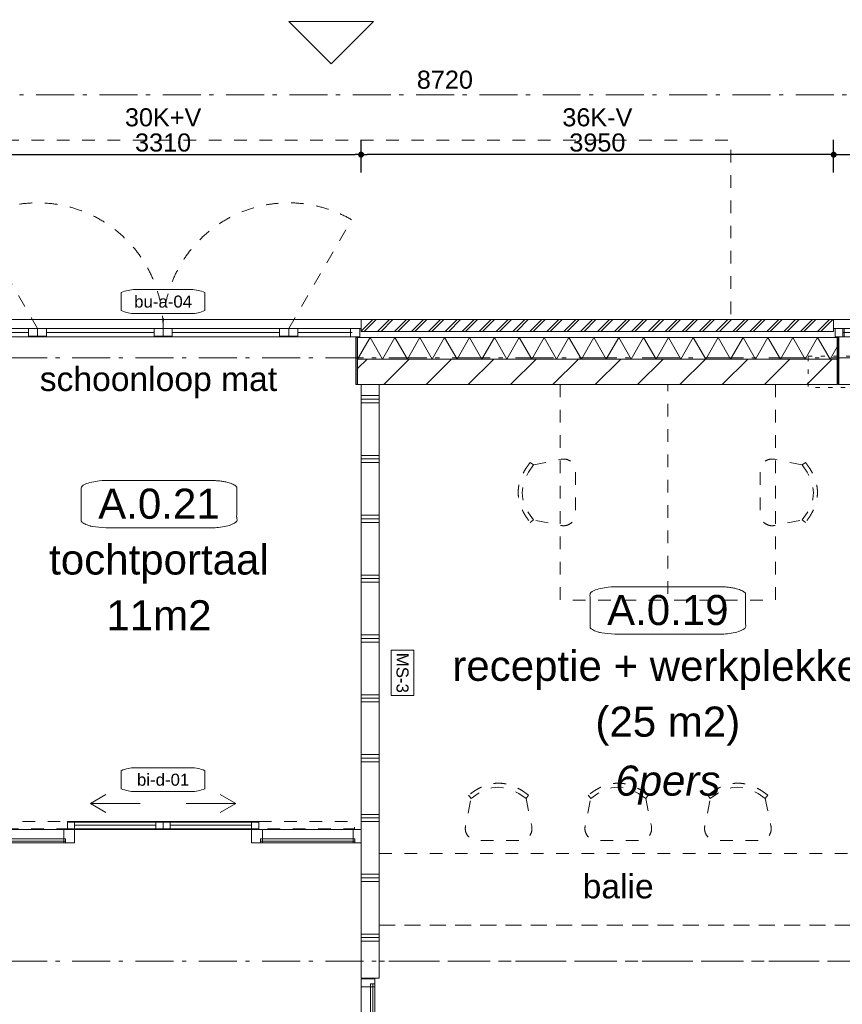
# Model space of a CAD drawing. Header units: millimetres. Extents: x -62314 to 79800, y -34032 to 28340.
# Tile 26 of 85: x 2719 to 9595, y 14913 to 23141. Entities that reach past the tile are written whole.
import ezdxf
from ezdxf.enums import TextEntityAlignment as Align

# ---------------------------------------------------------------- set-up
doc = ezdxf.new("R2010")
doc.units = ezdxf.units.MM
doc.header["$LTSCALE"] = 508
doc.header["$PDMODE"] = 1
doc.header["$PDSIZE"] = -2
for name, pattern in [('Dash Style-1', [0.41664, 0.20828, -0.20836]), ('Dash Style-5', [0.20828, 0.069425, -0.138855]), ('Dash Style-6', [1.04164, 0.625, -0.20828, 0.06943, -0.13893]), ('Dash Style-8', [1.25, 0.625, -0.20828, 0.06943, -0.13893, 0.06943, -0.13893])]:
    doc.linetypes.add(name, pattern=pattern)
doc.layers.get('0').update_dxf_attribs({"lineweight": 0})
doc.layers.get('DEFPOINTS').update_dxf_attribs({"lineweight": 0})
for name, color, linetype, lineweight in [('(00) tekening-bovenliggend', 8, 'Dash Style-1', 0), ('(00) tekening-lijn draairichting', 7, 'Dash Style-1', 0), ('(00) tekening-merk kozijn', 40, 'Continuous', 0), ('(00) tekening-stippel dun', 8, 'Dash Style-1', 0), ('(00) tekening-stramien-algemeen', 7, 'Dash Style-6', 0), ('(00) tekening-verwijzing', 33, 'Fence_Line', 0), ('(00) tekst-algemeen', 8, 'Continuous', 0), ('(00) tekst-klein', 8, 'Continuous', 0), ('(00) tekst-ruimtenummer-algemeen', 8, 'Continuous', 0), ('(00) tekst-ruimtenummer-gradering', 8, 'Continuous', 0), ('(00) tekst-symbool', 8, 'Continuous', 0), ('(02) sloop-demarcatielijn', 5, 'Dash Style-1', 0), ('(21) buitenwanden-X baksteen_metselwerk', 92, 'Continuous', 0), ('(22) binnenwanden-X kalkzandsteen', 1, 'Continuous', 0), ('(22) binnenwanden-X metal stud _', 92, 'Continuous', 0), ('(28) hoofddraagconstructie-bovenliggend', 1, 'Dash Style-5', 0), ('(42) binnenwandafwerkingen-R plaatmateriaal algemeen', 12, 'Continuous', 0), ('(8_) losse inventaris-(82) interieur', 1, 'Dash Style-1', 0), ('(__) constructies_materialen-K isolatie', 8, 'Continuous', 0), ('Dimension', 7, 'Continuous', 0), ('None', 7, 'Continuous', 0)]:
    doc.layers.add(name, color=color, linetype=linetype, lineweight=lineweight)
doc.styles.add('Arial', font='Arial')
doc.styles.add('Arial Italic (italic)', font='Arial Italic')
doc.styles.add('Helvetica', font='Helvetica')
doc.linetypes.add('Fence_Line', pattern='A,0,[1,Fence_Line.shx,S=0.19685,R=0,X=0,Y=-0.441942],-5', length=5)
doc.dimstyles.new('KE __', dxfattribs={"dimtxt": 75.447591, "dimasz": 50.074463, "dimexe": 125, "dimexo": 500, "dimgap": 25, "dimtad": 1, "dimdec": 1, "dimtxsty": 'Arial', "dimblk": 'DOT', "dimblk1": 'DOT', "dimblk2": 'DOT', "dimcen": 0, "dimdle": 100, "dimazin": 0, "dimtfac": 0.8, "dimtdec": 1, "dimtix": 1, "dimtmove": 0, "dimatfit": 0, "dimldrblk": 'DOT', "dimfxl": 150, "dimfxlon": 1, "dimfrac": 2, "dimtolj": 1, "dimarcsym": 0})

# ---------------------------------------------------------------- blocks, each defined once
blk = doc.blocks.new('00-merk kozijn')
at = {"layer": '(00) tekening-merk kozijn', "color": 2, "lineweight": 0, "transparency": 33554687, "flags": 128}
blk.add_lwpolyline([(233.3, 50, 0.105357), (349.4, 74.7), (350, 75), (350, 225), (349.4, 225.3, 0.105357), (233.3, 250), (-233.3, 250, 0.105357), (-349.4, 225.3), (-350, 225), (-350, 75), (-349.4, 74.7, 0.105357), (-233.3, 50)], format="xyb", close=True, dxfattribs=at)
at = {"layer": 'None', "color": 2, "linetype": 'Continuous', "lineweight": 0, "transparency": 33554687}
blk.add_point((0, 0), dxfattribs=at)
at = {"layer": '(00) tekening-merk kozijn', "color": 2, "transparency": 33554687, "style": 'Arial'}
blk.add_attdef('MERK', text='', height=100.6, dxfattribs=at).set_placement((0, 149.9), align=Align.MIDDLE_CENTER)
blk = doc.blocks.new('Group-129-1')
at = {"layer": 'None', "color": 17, "lineweight": 0, "transparency": 33554687}
for p, q in [((2262.4, 329), (2132.5, 404)), ((1847.6, 329), (2262.4, 329)), ((2262.4, 329), (2132.5, 254))]:
    blk.add_line(p, q, dxfattribs=at)
blk = doc.blocks.new('Group-130-1')
at = {"layer": 'None', "color": 17, "lineweight": 0, "transparency": 33554687}
for p, q in [((1047.6, 329), (1177.5, 404)), ((1462.4, 329), (1047.6, 329)), ((1047.6, 329), (1177.5, 254))]:
    blk.add_line(p, q, dxfattribs=at)
blk = doc.blocks.new('Group-131-1')
at = {"layer": '(00) tekening-stippel dun', "color": 2, "lineweight": 0, "transparency": 33554687, "flags": 128}
for points in [[(55, 179), (855, 179), (855, 119), (55, 119)], [(2455, 179), (3255, 179), (3255, 119), (2455, 119)]]:
    blk.add_lwpolyline(points, close=True, dxfattribs=at)
at = {"layer": 'None', "color": 17, "lineweight": 0, "transparency": 33554687}
for p, q in [((915, 149), (1595, 149)), ((2395, 149), (1715, 149)), ((52, 15), (52, 0)), ((840, 15), (840, 0)), ((2470, 15), (2470, 0)), ((3258, 15), (3258, 0))]:
    blk.add_line(p, q, dxfattribs=at)
at = {"layer": 'None', "color": 17, "lineweight": 0, "transparency": 33554687, "flags": 128}
for points in [[(855, 179), (1655, 179), (1655, 119), (855, 119)], [(855, 179), (915, 179), (915, 119), (855, 119)], [(1595, 179), (1655, 179), (1655, 119), (1595, 119)], [(1655, 179), (2455, 179), (2455, 119), (1655, 119)], [(1655, 179), (1715, 179), (1715, 119), (1655, 119)], [(2395, 179), (2455, 179), (2455, 119), (2395, 119)], [(0, 114), (915, 114), (915, 0), (0, 0)], [(0, 114), (67, 114), (67, 0), (0, 0)], [(825, 114), (915, 114), (915, 0), (825, 0)], [(2395, 114), (3310, 114), (3310, 0), (2395, 0)], [(2395, 114), (2485, 114), (2485, 0), (2395, 0)], [(3243, 114), (3310, 114), (3310, 0), (3243, 0)], [(52, 35), (840, 35), (840, 15), (52, 15)], [(2470, 35), (3258, 35), (3258, 15), (2470, 15)]]:
    blk.add_lwpolyline(points, close=True, dxfattribs=at)
at = {"layer": '(00) tekst-algemeen', "color": 17, "transparency": 33554687}
blk.add_blockref('00-merk kozijn', (1655, 378.9), dxfattribs=at).add_auto_attribs({'MERK': 'bi-d-01'})
at = {"layer": 'None', "color": 17, "transparency": 33554687}
for name in ['Group-130-1', 'Group-129-1']:
    blk.add_blockref(name, (0, 0), dxfattribs=at)
blk = doc.blocks.new('bi-d-01 plt')
at = {"layer": 'None', "color": 17, "lineweight": 0, "transparency": 33554687, "flags": 128}
for points in [[(855, 174), (1655, 174), (1655, 114), (855, 114)], [(1655, 174), (2455, 174), (2455, 114), (1655, 114)]]:
    blk.add_lwpolyline(points, close=True, dxfattribs=at)
at = {"layer": 'None', "color": 17, "transparency": 33554687}
blk.add_blockref('Group-131-1', (0, 0), dxfattribs=at)
blk = doc.blocks.new('bi-c-01 plt')
at = {"layer": '(00) tekening-lijn draairichting', "color": 17, "lineweight": 0, "transparency": 33554687, "flags": 128}
blk.add_lwpolyline([(57, -114), (57, -1044), (87, -1044, 0.414214), (987, -144), (987, -114)], format="xyb", close=True, dxfattribs=at)
at = {"layer": 'None', "color": 17, "lineweight": 0, "transparency": 33554687}
for p, q in [((1022.1, -99), (1022.1, -114)), ((1484, -99), (1484, -114))]:
    blk.add_line(p, q, dxfattribs=at)
at = {"layer": 'None', "color": 17, "lineweight": 0, "transparency": 33554687, "flags": 128}
for points in [[(5, 0), (1526, 0), (1526, -114), (5, -114)], [(5, 0), (72, 0), (72, -114), (5, -114)], [(57, -74), (987, -74), (987, -114), (57, -114)], [(972, 0), (1039, 0), (1039, -114), (972, -114)], [(1022.1, -79), (1484, -79), (1484, -99), (1022.1, -99)], [(1459, 0), (1526, 0), (1526, -114), (1459, -114)]]:
    blk.add_lwpolyline(points, close=True, dxfattribs=at)
at = {"layer": 'None', "color": 2, "linetype": 'Continuous', "lineweight": 0, "transparency": 33554687}
for p in [(0, 0), (1531, 0)]:
    blk.add_point(p, dxfattribs=at)
at = {"layer": '(00) tekening-merk kozijn', "color": 1, "transparency": 33554687}
ref = blk.add_blockref('00-merk kozijn', (522, -114), dxfattribs=dict(at, rotation=180))
ref.add_attrib('MERK', 'bi-c-01', dxfattribs={"color": 2, "transparency": 33554687, "height": 100.6, "style": 'Arial'}).set_placement((522, -263.9), align=Align.MIDDLE_CENTER)
at = {"layer": '(00) tekst-klein', "color": 17, "insert": (72, 2.1), "char_height": 50.3, "attachment_point": 7, "line_spacing_factor": 0.963327, "style": 'Arial'}
blk.add_mtext('dm 900', dxfattribs=at)
blk = doc.blocks.new('(00)-1-ruimtenummer-200')
at = {"layer": '(00) tekst-ruimtenummer-algemeen', "color": 17, "lineweight": 0, "transparency": 33554687}
blk.add_open_spline([(433.3, 618), (491.4, 618), (591.9, 600.3), (650, 569.8), (650, 420.4), (650, 271.1), (591.9, 240.5), (491.4, 222.9), (0, 222.9), (-491.4, 222.9), (-591.9, 240.5), (-650, 271.1), (-650, 420.4), (-650, 569.8), (-591.9, 600.3), (-491.4, 618), (-14.5, 618), (433.3, 618)], degree=2, knots=[0, 0, 0, 0.013296, 0.026591, 0.039887, 0.251662, 0.264958, 0.278253, 0.291549, 0.503324, 0.51662, 0.529915, 0.543211, 0.754986, 0.768281, 0.781577, 0.794873, 1, 1, 1], dxfattribs=at)
at = {"layer": 'None', "color": 2, "linetype": 'Continuous', "lineweight": 0}
blk.add_point((0, 0), dxfattribs=at)
at = {"layer": '(00) tekst-ruimtenummer-algemeen', "color": 17, "transparency": 33554687, "style": 'Arial'}
for tag, p in [('nummer', (0, 222.9)), ('naam', (0, -243.4)), ('oppervlak', (0, -709.7))]:
    blk.add_attdef(tag, text='', height=251.5, dxfattribs=at).set_placement(p, align=Align.BOTTOM_CENTER)
at = {"layer": '(00) tekst-ruimtenummer-gradering', "color": 17, "transparency": 33554687, "style": 'Arial Italic (italic)'}
blk.add_attdef('personen', text='', height=251.5, dxfattribs=at).set_placement((0, -875.7), align=Align.TOP_CENTER)
at = {"layer": 'None', "color": 0, "flags": 1}
blk.add_attdef('klasse', (-1353.2, -1667.4), '', height=251.5, dxfattribs=at)
blk = doc.blocks.new('Group-136-1')
at = {"layer": '(8_) losse inventaris-(82) interieur', "color": 17, "lineweight": 0, "transparency": 33554687}
for p, q in [((-156410.3, -22874.3), (-156381.6, -22894.4)), ((-156381.6, -23354.3), (-156410.3, -23374.3))]:
    blk.add_line(p, q, dxfattribs=at)
at = {"layer": '(8_) losse inventaris-(82) interieur', "color": 17, "lineweight": 0, "flags": 128}
blk.add_lwpolyline([(-156159.4, -22223.2), (-156159.4, -24023.2), (-155259.4, -24023.2), (-155259.4, -22223.2)], close=True, dxfattribs=at)
at = {"layer": '(8_) losse inventaris-(82) interieur', "color": 17, "lineweight": 0, "transparency": 33554687, "flags": 128}
blk.add_lwpolyline([(-156381.6, -22894.4), (-156150.9, -22847, -0.475149), (-156030.8, -22945), (-156031.1, -23302.4, -0.472964), (-156150.7, -23400.4), (-156381.6, -23354.3)], format="xyb", dxfattribs=at)
blk.add_lwpolyline([(-156381.6, -22894.4), (-156424.3, -22953.8), (-156453.7, -23011.4), (-156471.1, -23068.1), (-156476.8, -23124.4), (-156471.1, -23180.4), (-156453.7, -23237.3), (-156424.3, -23294.7), (-156381.6, -23354.3)], dxfattribs=at)
at = {"layer": '(8_) losse inventaris-(82) interieur', "color": 17, "lineweight": 0, "transparency": 33554687}
blk.add_open_spline([(-156410.3, -22874.3), (-156609.9, -23124.3), (-156410.3, -23374.3)], degree=2, dxfattribs=at)
blk = doc.blocks.new('Group-137-1')
at = {"layer": '(8_) losse inventaris-(82) interieur', "color": 17, "lineweight": 0, "transparency": 33554687}
for p, q in [((-154108.6, -22874.3), (-154137.3, -22894.4)), ((-154137.3, -23354.3), (-154108.6, -23374.3))]:
    blk.add_line(p, q, dxfattribs=at)
at = {"layer": '(8_) losse inventaris-(82) interieur', "color": 17, "lineweight": 0, "flags": 128}
blk.add_lwpolyline([(-154359.4, -22223.2), (-154359.4, -24023.2), (-155259.4, -24023.2), (-155259.4, -22223.2)], close=True, dxfattribs=at)
at = {"layer": '(8_) losse inventaris-(82) interieur', "color": 17, "lineweight": 0, "transparency": 33554687, "flags": 128}
blk.add_lwpolyline([(-154137.3, -22894.4), (-154368, -22847, 0.475149), (-154488.1, -22945), (-154487.8, -23302.4, 0.472964), (-154368.2, -23400.4), (-154137.3, -23354.3)], format="xyb", dxfattribs=at)
blk.add_lwpolyline([(-154137.3, -22894.4), (-154094.6, -22953.8), (-154065.2, -23011.4), (-154047.8, -23068.1), (-154042.1, -23124.4), (-154047.8, -23180.4), (-154065.2, -23237.3), (-154094.6, -23294.7), (-154137.3, -23354.3)], dxfattribs=at)
at = {"layer": '(8_) losse inventaris-(82) interieur', "color": 17, "lineweight": 0, "transparency": 33554687}
blk.add_open_spline([(-154108.6, -22874.3), (-153909, -23124.3), (-154108.6, -23374.3)], degree=2, dxfattribs=at)
blk = doc.blocks.new('Group-138-1')
at = {"layer": '(8_) losse inventaris-(82) interieur', "color": 17, "lineweight": 0, "transparency": 33554687}
for p, q in [((-156904.3, -25682.1), (-156924.3, -25653.4)), ((-156424.3, -25653.4), (-156444.4, -25682.1))]:
    blk.add_line(p, q, dxfattribs=at)
at = {"layer": '(8_) losse inventaris-(82) interieur', "color": 17, "lineweight": 0, "transparency": 33554687, "flags": 128}
blk.add_lwpolyline([(-156444.4, -25682.1), (-156503.8, -25639.4), (-156561.4, -25610), (-156618.1, -25592.6), (-156674.4, -25586.9), (-156730.4, -25592.6), (-156787.3, -25610), (-156844.7, -25639.4), (-156904.3, -25682.1)], dxfattribs=at)
blk.add_lwpolyline([(-156444.4, -25682.1), (-156397, -25912.8, -0.475149), (-156495, -26032.9), (-156852.4, -26032.6, -0.472964), (-156950.4, -25913.1), (-156904.3, -25682.1)], format="xyb", dxfattribs=at)
at = {"layer": '(8_) losse inventaris-(82) interieur', "color": 17, "lineweight": 0, "transparency": 33554687}
blk.add_open_spline([(-156424.3, -25653.4), (-156674.3, -25453.9), (-156924.3, -25653.4)], degree=2, dxfattribs=at)
blk = doc.blocks.new('Group-139-1')
at = {"layer": '(8_) losse inventaris-(82) interieur', "color": 17, "lineweight": 0, "transparency": 33554687}
for p, q in [((-155904.3, -25682.1), (-155924.3, -25653.4)), ((-155424.3, -25653.4), (-155444.4, -25682.1))]:
    blk.add_line(p, q, dxfattribs=at)
at = {"layer": '(8_) losse inventaris-(82) interieur', "color": 17, "lineweight": 0, "transparency": 33554687, "flags": 128}
blk.add_lwpolyline([(-155444.4, -25682.1), (-155503.8, -25639.4), (-155561.4, -25610), (-155618.1, -25592.6), (-155674.4, -25586.9), (-155730.4, -25592.6), (-155787.3, -25610), (-155844.7, -25639.4), (-155904.3, -25682.1)], dxfattribs=at)
blk.add_lwpolyline([(-155444.4, -25682.1), (-155397, -25912.8, -0.475149), (-155495, -26032.9), (-155852.4, -26032.6, -0.472964), (-155950.4, -25913.1), (-155904.3, -25682.1)], format="xyb", dxfattribs=at)
at = {"layer": '(8_) losse inventaris-(82) interieur', "color": 17, "lineweight": 0, "transparency": 33554687}
blk.add_open_spline([(-155424.3, -25653.4), (-155674.3, -25453.9), (-155924.3, -25653.4)], degree=2, dxfattribs=at)
blk = doc.blocks.new('Group-140-1')
at = {"layer": '(8_) losse inventaris-(82) interieur', "color": 17, "lineweight": 0, "transparency": 33554687}
for p, q in [((-154904.3, -25682.1), (-154924.3, -25653.4)), ((-154424.3, -25653.4), (-154444.4, -25682.1))]:
    blk.add_line(p, q, dxfattribs=at)
at = {"layer": '(8_) losse inventaris-(82) interieur', "color": 17, "lineweight": 0, "transparency": 33554687, "flags": 128}
blk.add_lwpolyline([(-154444.4, -25682.1), (-154503.8, -25639.4), (-154561.4, -25610), (-154618.1, -25592.6), (-154674.4, -25586.9), (-154730.4, -25592.6), (-154787.3, -25610), (-154844.7, -25639.4), (-154904.3, -25682.1)], dxfattribs=at)
blk.add_lwpolyline([(-154444.4, -25682.1), (-154397, -25912.8, -0.475149), (-154495, -26032.9), (-154852.4, -26032.6, -0.472964), (-154950.4, -25913.1), (-154904.3, -25682.1)], format="xyb", dxfattribs=at)
at = {"layer": '(8_) losse inventaris-(82) interieur', "color": 17, "lineweight": 0, "transparency": 33554687}
blk.add_open_spline([(-154424.3, -25653.4), (-154674.3, -25453.9), (-154924.3, -25653.4)], degree=2, dxfattribs=at)
blk = doc.blocks.new('Group-148-1')
at = {"layer": '(22) binnenwanden-X metal stud _', "linetype": 'Continuous', "lineweight": 0, "transparency": 33554687}
h = blk.add_hatch(dxfattribs=at)
h.set_pattern_fill('(__) metal stud-_ 1_100-1', color=253, style=0, pattern_type=2)
h.set_pattern_definition([(0, (0, 0), (3e-14, -500), []), (0, (2e-15, -30), (3e-14, -500), []), (0, (4e-15, -60), (3e-14, -500), [])])
h.paths.add_polyline_path([(-157823.3, -27182.2), (-157673.3, -27182.2), (-157673.3, -22223.2), (-157823.3, -22223.2)])
at = {"layer": '(22) binnenwanden-X metal stud _', "color": 7, "lineweight": 0, "transparency": 33554687, "flags": 128}
blk.add_lwpolyline([(-157823.3, -27182.2), (-157673.3, -27182.2), (-157673.3, -22223.2), (-157823.3, -22223.2)], close=True, dxfattribs=at)
at = {"layer": '(8_) losse inventaris-(82) interieur', "color": 17, "lineweight": 0, "transparency": 33554687, "flags": 128}
for points in [[(-157673.3, -26139.7), (-153673.3, -26139.7), (-153673.3, -26739.7), (-157673.3, -26739.7)], [(-157673.3, -26739.7), (-153673.3, -26739.7), (-153673.3, -27039.7), (-157673.3, -27039.7)]]:
    blk.add_lwpolyline(points, close=True, dxfattribs=at)
at = {"layer": 'None', "color": 17, "transparency": 33554687}
for name, p in [('Group-136-1', (0, 0)), ('Group-137-1', (0, 0)), ('bi-d-01 plt', (-161133.2, -26053.2)), ('Group-138-1', (0, 0)), ('Group-139-1', (0, 0)), ('Group-140-1', (0, 0))]:
    blk.add_blockref(name, p, dxfattribs=at)
ref = blk.add_blockref('(00)-1-ruimtenummer-200', (-159513.1, -23642.2), dxfattribs=at)
ref.add_attrib('nummer', 'A.0.21', dxfattribs={"layer": '(00) tekst-ruimtenummer-algemeen', "color": 17, "transparency": 33554687, "height": 251.49, "style": 'Arial'}).set_placement((-159513.1, -23419.4), align=Align.BOTTOM_CENTER)
ref.add_attrib('naam', 'tochtportaal', dxfattribs={"layer": '(00) tekst-ruimtenummer-algemeen', "color": 17, "transparency": 33554687, "height": 251.492, "style": 'Arial'}).set_placement((-159513.1, -23885.6), align=Align.BOTTOM_CENTER)
ref.add_attrib('oppervlak', '11m2', dxfattribs={"layer": '(00) tekst-ruimtenummer-algemeen', "color": 17, "transparency": 33554687, "height": 251.49, "style": 'Arial'}).set_placement((-159513.1, -24351.9), align=Align.BOTTOM_CENTER)
blk.add_blockref('(00)-1-ruimtenummer-200', (-155259.4, -24530.6), dxfattribs=at).add_auto_attribs({'nummer': 'A.0.19', 'naam': 'receptie + werkplekken', 'oppervlak': '(25 m2)', 'personen': '6pers'})
at = {"layer": 'None', "color": 17, "transparency": 33554687, "rotation": 90}
blk.add_blockref('bi-c-01 plt', (-157823.3, -28713.2), dxfattribs=at)
at = {"layer": '(00) tekst-algemeen', "color": 17, "transparency": 33554687, "insert": (-155971.4, -26314.8), "char_height": 201.19, "attachment_point": 1, "line_spacing_factor": 0.836574, "style": 'Helvetica'}
blk.add_mtext('balie', dxfattribs=at)
blk = doc.blocks.new('kozijn aansluiting-hoek zonder lijst')
at = {"layer": '(42) binnenwandafwerkingen-R plaatmateriaal algemeen', "color": 17, "lineweight": 0, "transparency": 33554687, "flags": 128}
blk.add_lwpolyline([(-32, 469), (-22, 469), (-22, 75), (-32, 75)], close=True, dxfattribs=at)
at = {"layer": 'None', "color": 17, "lineweight": 0, "transparency": 33554687}
blk.add_line((-17, 255), (-17, 469), dxfattribs=at)
at = {"layer": 'None', "color": 17, "lineweight": 0, "transparency": 33554687, "flags": 128}
blk.add_lwpolyline([(-76, 70), (0, 70), (0, 0), (-76, 0)], close=True, dxfattribs=at)
at = {"layer": 'None', "color": 2, "linetype": 'Continuous', "lineweight": 0, "transparency": 33554687}
for p in [(0, 0), (12, -75)]:
    blk.add_point(p, dxfattribs=at)
blk = doc.blocks.new('Group-153-1')
at = {"layer": '(00) tekening-lijn draairichting', "color": 17, "linetype": 'Dash Style-1', "lineweight": 0, "transparency": 33554687}
for p, q in [((605, 255), (80, 1164.3)), ((2705, 255), (3230, 1164.3))]:
    blk.add_line(p, q, dxfattribs=at)
for centre, start, end in [((605, 255), 0, 120), ((2705, 255), 60, 180)]:
    blk.add_arc(centre, 1050, start, end, dxfattribs=at)
at = {"layer": 'None', "color": 17, "lineweight": 0, "transparency": 33554687}
for p, q in [((529, 222.5), (76, 222.5)), ((1579, 222.5), (681, 222.5)), ((1731, 222.5), (2629, 222.5)), ((2781, 222.5), (3234, 222.5))]:
    blk.add_line(p, q, dxfattribs=at)
at = {"layer": 'None', "color": 17, "lineweight": 0, "transparency": 33554687, "flags": 128}
for points in [[(0, 330), (3310, 330), (3310, 255), (0, 255)], [(88, 255), (3222, 255), (3222, 185), (88, 185)], [(529, 255), (605, 255), (605, 190), (529, 190)], [(605, 255), (681, 255), (681, 190), (605, 190)], [(1579, 255), (1655, 255), (1655, 190), (1579, 190)], [(1655, 255), (1731, 255), (1731, 190), (1655, 190)], [(2629, 255), (2705, 255), (2705, 190), (2629, 190)], [(2705, 255), (2781, 255), (2781, 190), (2705, 190)]]:
    blk.add_lwpolyline(points, close=True, dxfattribs=at)
at = {"layer": '(00) tekst-algemeen', "color": 17, "transparency": 33554687}
blk.add_blockref('00-merk kozijn', (1655, 330), dxfattribs=at).add_auto_attribs({'MERK': 'bu-a-04'})
at = {"layer": 'None', "color": 17, "transparency": 33554687, "rotation": 180}
blk.add_blockref('kozijn aansluiting-hoek zonder lijst', (12, 255), dxfattribs=at)
at = {"layer": 'None', "color": 17, "transparency": 33554687, "xscale": -1, "rotation": 180}
blk.add_blockref('kozijn aansluiting-hoek zonder lijst', (3298, 255), dxfattribs=at)
blk = doc.blocks.new('bu-a-04')
at = {"layer": 'None', "color": 17, "lineweight": 0, "transparency": 33554687, "flags": 128}
blk.add_lwpolyline([(0, 330), (3310, 330), (3310, 255), (0, 255)], close=True, dxfattribs=at)
at = {"layer": 'None', "color": 17, "transparency": 33554687}
blk.add_blockref('Group-153-1', (0, 0), dxfattribs=at)
blk = doc.blocks.new('Isolatie Object-18')
at = {"layer": '(__) constructies_materialen-K isolatie', "color": 2, "lineweight": 0, "transparency": 33554687, "flags": 128}
blk.add_lwpolyline([(0, 90), (4008, 90), (4008, -90), (0, -90)], close=True, dxfattribs=at)
blk.add_lwpolyline([(0, -90), (103.9, 90), (207.8, -90), (207.8, -90), (311.8, 90), (415.7, -90), (415.7, -90), (519.6, 90), (623.5, -90), (623.5, -90), (727.5, 90), (831.4, -90), (831.4, -90), (935.3, 90), (1039.2, -90), (1039.2, -90), (1143.2, 90), (1247.1, -90), (1247.1, -90), (1351, 90), (1454.9, -90), (1454.9, -90), (1558.8, 90), (1662.8, -90), (1662.8, -90), (1766.7, 90), (1870.6, -90), (1870.6, -90), (1974.5, 90), (2078.5, -90), (2078.5, -90), (2182.4, 90), (2286.3, -90), (2286.3, -90), (2390.2, 90), (2494.2, -90), (2494.2, -90), (2598.1, 90), (2702, -90), (2702, -90), (2805.9, 90), (2909.9, -90), (2909.9, -90), (3013.8, 90), (3117.7, -90), (3117.7, -90), (3221.6, 90), (3325.5, -90), (3325.5, -90), (3429.5, 90), (3533.4, -90), (3533.4, -90), (3637.3, 90), (3741.2, -90), (3741.2, -90), (3845.2, 90), (3949.1, -90), (4008, 12.1)], dxfattribs=at)
blk = doc.blocks.new('constructie laagbouw 00')
at = {"layer": '(28) hoofddraagconstructie-bovenliggend', "color": 2, "lineweight": 0, "transparency": 33554687, "flags": 128}
blk.add_lwpolyline([(5983.2, 7843), (8071.2, 7843), (8071.2, 7583), (5983.2, 7583)], close=True, dxfattribs=at)
blk = doc.blocks.new('constructie laagbouw 00 totaal')
at = {"layer": 'None', "color": 17, "transparency": 33554687}
blk.add_blockref('constructie laagbouw 00', (2721, -22.5), dxfattribs=at)
blk = doc.blocks.new('_Dot')
at = {"color": 0, "linetype": 'ByBlock', "lineweight": -2}
blk.add_line((-0.5, 0), (-1, 0), dxfattribs=at)
at = {"color": 0, "linetype": 'ByBlock', "const_width": 0.5}
blk.add_lwpolyline([(-0.25, 0, 1), (0.25, 0, 1)], format="xyb", close=True, dxfattribs=at)
blk = doc.blocks.new('*D344')
at = {"layer": 'DEFPOINTS', "color": 0, "transparency": 33554687}
for p in [(5572.7, 22013), (2262.7, 20635.4), (5572.7, 20635.4)]:
    blk.add_point(p, dxfattribs=at)
at = {"layer": 'Dimension', "color": 0, "lineweight": -2, "transparency": 33554687}
for p, q in [((2262.7, 21863), (2262.7, 22138)), ((5572.7, 21863), (5572.7, 22138)), ((2312.8, 22013), (5522.6, 22013))]:
    blk.add_line(p, q, dxfattribs=at)
at = {"layer": 'Dimension', "color": 0, "lineweight": -2, "xscale": 50.07446289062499, "yscale": 50.07446289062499, "zscale": 50.07446289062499, "rotation": 180}
blk.add_blockref('_Dot', (2262.7, 22013), dxfattribs=at)
at = {"layer": 'Dimension', "color": 0, "lineweight": -2, "xscale": 50.07446289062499, "yscale": 50.07446289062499, "zscale": 50.07446289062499}
blk.add_blockref('_Dot', (5572.7, 22013), dxfattribs=at)
at = {"layer": 'Dimension', "color": 0, "lineweight": 0, "transparency": 33554687, "insert": (3917.7, 22113.5), "char_height": 150.9, "attachment_point": 5, "style": 'Helvetica'}
blk.add_mtext('\\A1;3310', dxfattribs=at)
blk = doc.blocks.new('*D345')
at = {"layer": 'DEFPOINTS', "color": 0, "transparency": 33554687}
for p in [(5572.7, 22013), (5572.7, 20635.4), (9522.7, 20635.4)]:
    blk.add_point(p, dxfattribs=at)
at = {"layer": 'Dimension', "color": 0, "lineweight": -2, "transparency": 33554687}
for p, q in [((5572.7, 21863), (5572.7, 22138)), ((9522.7, 21863), (9522.7, 22138)), ((9472.6, 22013), (5622.8, 22013))]:
    blk.add_line(p, q, dxfattribs=at)
at = {"layer": 'Dimension', "color": 0, "lineweight": -2, "xscale": 50.07446289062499, "yscale": 50.07446289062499, "zscale": 50.07446289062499, "rotation": 180}
blk.add_blockref('_Dot', (5572.7, 22013), dxfattribs=at)
at = {"layer": 'Dimension', "color": 0, "lineweight": -2, "xscale": 50.07446289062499, "yscale": 50.07446289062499, "zscale": 50.07446289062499}
blk.add_blockref('_Dot', (9522.7, 22013), dxfattribs=at)
at = {"layer": 'Dimension', "color": 0, "lineweight": 0, "transparency": 33554687, "insert": (7547.7, 22113.5), "char_height": 150.9, "attachment_point": 5, "style": 'Helvetica'}
blk.add_mtext('\\A1;3950', dxfattribs=at)
blk = doc.blocks.new('*D346')
at = {"layer": 'DEFPOINTS', "color": 0, "transparency": 33554687}
for p in [(11182.7, 22013), (9522.7, 20635.4), (11182.7, 20635.4)]:
    blk.add_point(p, dxfattribs=at)
at = {"layer": 'Dimension', "color": 0, "lineweight": -2, "transparency": 33554687}
for p, q in [((9522.7, 21863), (9522.7, 22138)), ((11182.7, 21863), (11182.7, 22138)), ((9572.8, 22013), (11132.6, 22013))]:
    blk.add_line(p, q, dxfattribs=at)
at = {"layer": 'Dimension', "color": 0, "lineweight": -2, "xscale": 50.07446289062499, "yscale": 50.07446289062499, "zscale": 50.07446289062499, "rotation": 180}
blk.add_blockref('_Dot', (9522.7, 22013), dxfattribs=at)
at = {"layer": 'Dimension', "color": 0, "lineweight": -2, "xscale": 50.07446289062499, "yscale": 50.07446289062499, "zscale": 50.07446289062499}
blk.add_blockref('_Dot', (11182.7, 22013), dxfattribs=at)
at = {"layer": 'Dimension', "color": 0, "lineweight": 0, "transparency": 33554687, "insert": (10352.7, 22113.5), "char_height": 150.9, "attachment_point": 5, "style": 'Helvetica'}
blk.add_mtext('\\A1;1660', dxfattribs=at)
blk = doc.blocks.new('bu-a-02 plt')
at = {"layer": 'None', "color": 17, "lineweight": 0, "transparency": 33554687}
blk.add_line((88, 210), (1584, 212.5), dxfattribs=at)
at = {"layer": 'None', "color": 17, "lineweight": 0, "transparency": 33554687, "flags": 128}
for points in [[(0, 320), (1660, 320), (1660, 245), (0, 245)], [(44, 175), (1616, 175), (1616, -224), (44, -224)], [(88, 245), (1584, 245), (1584, 175), (88, 175)]]:
    blk.add_lwpolyline(points, close=True, dxfattribs=at)
at = {"layer": 'None', "color": 2, "linetype": 'Continuous', "lineweight": 0, "transparency": 33554687}
blk.add_point((0, 0), dxfattribs=at)
at = {"layer": '(00) tekst-algemeen', "color": 17, "transparency": 33554687}
blk.add_blockref('00-merk kozijn', (830, 320), dxfattribs=at).add_auto_attribs({'MERK': 'bu-a-02'})
at = {"layer": 'None', "color": 17, "transparency": 33554687, "rotation": 180}
blk.add_blockref('kozijn aansluiting-hoek zonder lijst', (12, 245), dxfattribs=at)
at = {"layer": 'None', "color": 17, "transparency": 33554687, "xscale": -1, "rotation": 180}
blk.add_blockref('kozijn aansluiting-hoek zonder lijst', (1648, 245), dxfattribs=at)
blk = doc.blocks.new('Group-189-1')
at = {"layer": '(00) tekening-verwijzing', "color": 3, "linetype": 'Continuous', "lineweight": 0, "transparency": 33554687, "flags": 128}
blk.add_lwpolyline([(-158426.4, -19188.5), (-158072.9, -19542), (-157719.3, -19188.5)], close=True, dxfattribs=at)
at = {"layer": '(00) tekening-verwijzing', "color": 3, "insert": (-158072.9, -18647.2), "char_height": 150.895, "attachment_point": 5, "line_spacing_factor": 0.963327, "style": 'Arial'}
blk.add_mtext(' zie fragment \\PKE70-5-14 FR13\\Pvoor luifel', dxfattribs=at)
blk = doc.blocks.new('MS 3 - 150mm _ 25db')
at = {"layer": '(00) tekst-symbool', "color": 17, "lineweight": 0, "transparency": 33554687, "flags": 128}
blk.add_lwpolyline([(-189.7, 95.6), (189.7, 95.6), (189.7, -95.6), (-189.7, -95.6)], close=True, dxfattribs=at)
at = {"layer": '(00) tekst-symbool', "color": 17, "transparency": 33554687, "insert": (0, 0), "char_height": 100.6, "attachment_point": 5, "line_spacing_factor": 0.836574, "style": 'Helvetica'}
blk.add_mtext('MS-3', dxfattribs=at)
blk = doc.blocks.new('Group-191-1')
at = {"layer": 'None', "color": 17, "transparency": 33554687, "rotation": 270}
blk.add_blockref('MS 3 - 150mm _ 25db', (-157477.7, -24631.5), dxfattribs=at)
blk = doc.blocks.new('*D445')
at = {"layer": '(00) tekening-stramien-algemeen', "color": 0, "lineweight": -2, "transparency": 33554687}
for p, q in [((18287.4, -500), (18287.4, -622.2)), ((26957.3, -497.2), (18337.5, -497.2)), ((27007.4, -500), (27007.4, -622.2))]:
    blk.add_line(p, q, dxfattribs=at)
at = {"layer": 'DEFPOINTS', "color": 0, "transparency": 33554687}
for p in [(18287.4, 0), (27007.4, 0), (18287.4, -497.2)]:
    blk.add_point(p, dxfattribs=at)
at = {"layer": '(00) tekening-stramien-algemeen', "color": 0, "lineweight": -2, "xscale": 50.07446289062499, "yscale": 50.07446289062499, "zscale": 50.07446289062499, "rotation": 180}
blk.add_blockref('_Dot', (18287.4, -497.2), dxfattribs=at)
at = {"layer": '(00) tekening-stramien-algemeen', "color": 0, "lineweight": -2, "xscale": 50.07446289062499, "yscale": 50.07446289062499, "zscale": 50.07446289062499}
blk.add_blockref('_Dot', (27007.4, -497.2), dxfattribs=at)
at = {"layer": '(00) tekening-stramien-algemeen', "color": 0, "lineweight": 0, "transparency": 33554687, "insert": (22647.4, -371.8), "char_height": 150.9, "attachment_point": 5, "style": 'Helvetica'}
blk.add_mtext('\\A1;8720', dxfattribs=at)
blk = doc.blocks.new('stramien langsgevel blok A')
at = {"layer": '(00) tekening-stramien-algemeen', "color": 2, "lineweight": 0, "transparency": 33554687}
dim = blk.add_linear_dim(base=(18287.4, -497.2), p1=(27007.4, 0), p2=(18287.4, 0), dimstyle='KE __', override={"dimtxt": 150.895182, "dimgap": 50, "dimdec": 0, "dimpost": '<>', "dimtxsty": 'Helvetica', "dimtmove": 2}, dxfattribs=at)
dim.commit()
dim.dimension.update_dxf_attribs({"geometry": '*D445', "text_midpoint": (22647.4, -371.8)})

msp = doc.modelspace()

# ---------------------------------------------------------------- hatches: boundary and pattern name
at = {"layer": '(21) buitenwanden-X baksteen_metselwerk', "linetype": 'Continuous', "lineweight": 0, "transparency": 33554687}
h = msp.add_hatch(dxfattribs=at)
h.set_pattern_fill('(__)F metselwerk 2', color=253, style=0, pattern_type=2)
h.set_pattern_definition([(45, (163395.98, 42314.6), (70.71068, -70.71068), []), (45, (163410.13, 42300.46), (70.71068, -70.71068), [])])
h.paths.add_polyline_path([(9522.72, 20535.36), (9522.72, 20635.36), (5572.7, 20635.36), (5572.7, 20535.36)])
at = {"layer": '(22) binnenwanden-X kalkzandsteen', "linetype": 'Continuous', "lineweight": 0, "transparency": 33554687}
h = msp.add_hatch(dxfattribs=at)
h.set_pattern_fill('(__)F kzs 1_100', color=253, style=0, pattern_type=2)
h.set_pattern_definition([(45, (163395.98, 42314.6), (-176.7767, 176.7767), [])])
h.paths.add_polyline_path([(5543.7, 20305.36), (5543.7, 20091.36), (9551.72, 20091.36), (9551.72, 20305.36)])

# ---------------------------------------------------------------- linework, layer by layer
at = {"layer": '(00) tekening-bovenliggend', "color": 17, "lineweight": 0, "transparency": 33554687, "flags": 128}
msp.add_lwpolyline([(2182.88, 22135.36), (8663.32, 22135.36), (8663.32, 20635.36), (2182.88, 20635.36)], close=True, dxfattribs=at)
at = {"layer": '(00) tekening-stramien-algemeen', "color": 2, "lineweight": 0, "transparency": 33554687}
for p, q in [((57450, 20635.36), (-21063.27, 20635.36)), ((57450, 20315.36), (-21063.27, 20315.36)), ((57450, 15274.85), (-21063.27, 15274.85))]:
    msp.add_line(p, q, dxfattribs=at)
at = {"layer": '(02) sloop-demarcatielijn', "color": 6, "linetype": 'Dash Style-8', "lineweight": 0, "transparency": 33554687}
msp.add_arc((33483.36, -12976.69), 33614.91, 116.706681, 145.164214, dxfattribs=at)
at = {"layer": '(21) buitenwanden-X baksteen_metselwerk', "color": 7, "lineweight": 0, "transparency": 33554687, "flags": 128}
msp.add_lwpolyline([(9522.72, 20535.36), (9522.72, 20635.36), (5572.7, 20635.36), (5572.7, 20535.36)], close=True, dxfattribs=at)
at = {"layer": '(22) binnenwanden-X kalkzandsteen', "color": 3, "lineweight": 0, "transparency": 33554687, "flags": 128}
msp.add_lwpolyline([(5543.7, 20305.36), (5543.7, 20091.36), (9551.72, 20091.36), (9551.72, 20305.36)], close=True, dxfattribs=at)

# ---------------------------------------------------------------- block references
at = {"layer": '(__) constructies_materialen-K isolatie', "color": 2}
msp.add_blockref('Isolatie Object-18', (5543.7, 20395.36), dxfattribs=at)
at = {"layer": 'None', "color": 17, "transparency": 33554687}
for name, p in [('stramien langsgevel blok A', (-16374.38, 23010.29)), ('Group-189-1', (163395.98, 42314.6)), ('bu-a-04', (2262.72, 20305.36)), ('constructie laagbouw 00 totaal', (604.57, 12507.88)), ('Group-148-1', (163395.98, 42314.6)), ('Group-191-1', (163395.98, 42314.6))]:
    msp.add_blockref(name, p, dxfattribs=at)
at = {"layer": 'None', "color": 17, "transparency": 33554687, "xscale": -1}
msp.add_blockref('bu-a-02 plt', (11182.72, 20315.36), dxfattribs=at)

# ---------------------------------------------------------------- texts
at = {"layer": '(00) tekst-algemeen', "color": 17, "transparency": 33554687, "insert": (2886.63, 20239.24), "char_height": 201.1936, "attachment_point": 1, "line_spacing_factor": 0.836574, "style": 'Helvetica'}
msp.add_mtext('schoonloop mat', dxfattribs=at)
at = {"layer": 'None', "color": 17, "transparency": 33554687, "char_height": 150.895, "attachment_point": 8, "line_spacing_factor": 0.836574, "style": 'Helvetica'}
for s, insert in [('30K+V', (3917.71, 22247.59)), ('36K-V', (7547.72, 22247.59))]:
    msp.add_mtext(s, dxfattribs=dict(at, insert=insert))

# ---------------------------------------------------------------- dimensions: what is measured, and where the dimension line sits
at = {"layer": 'Dimension', "color": 17, "lineweight": 0, "transparency": 33554687}
for base, p1, p2, picture, middle in [((5572.72, 22013.04), (2262.7, 20635.36), (5572.72, 20635.36), '*D344', (3917.71, 22113.48)), ((5572.72, 22013.04), (9522.72, 20635.36), (5572.72, 20635.36), '*D345', (7547.72, 22113.48)), ((11182.72, 22013.04), (9522.72, 20635.36), (11182.72, 20635.36), '*D346', (10352.72, 22113.48))]:
    dim = msp.add_linear_dim(base=base, p1=p1, p2=p2, dimstyle='KE __', override={"dimtxt": 150.895182, "dimgap": 25, "dimpost": '<>', "dimtxsty": 'Helvetica', "dimtmove": 2}, dxfattribs=at)
    dim.commit()
    dim.dimension.update_dxf_attribs({"geometry": picture, "text_midpoint": middle})

doc.saveas('drawing.dxf')
